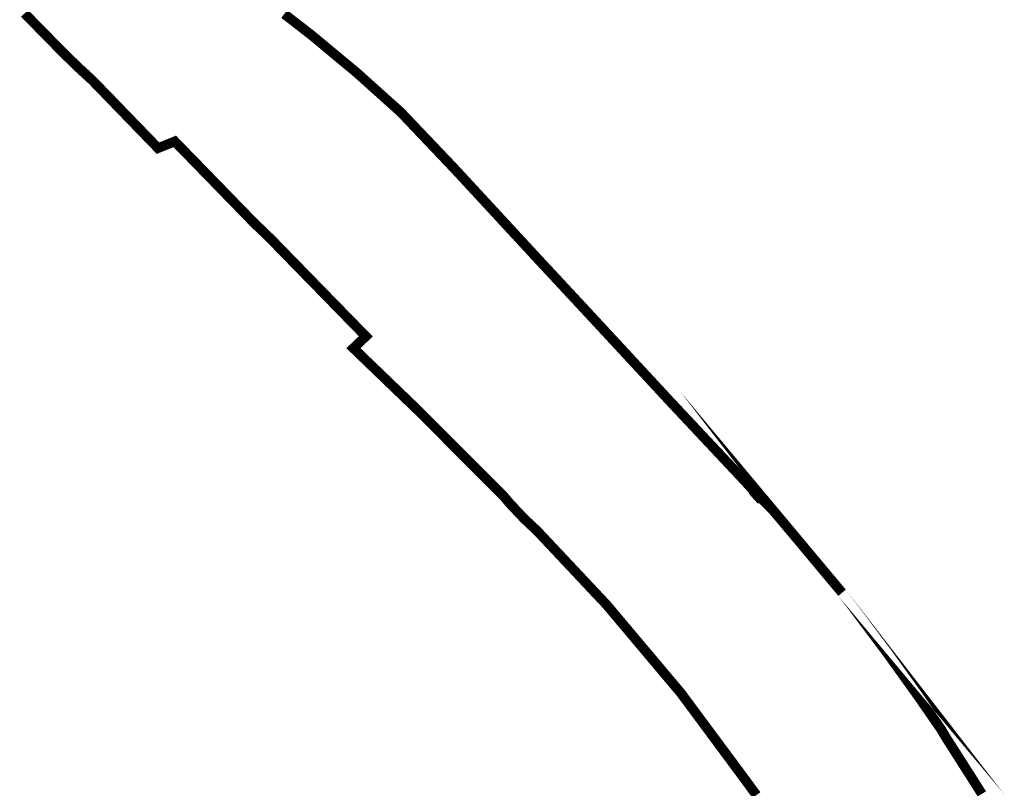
# Model space of a CAD drawing. Header units: metres. Extents: x 166223 to 168265, y 440780 to 445796.
# Tile 8 of 11: x 167175 to 167376, y 444386 to 444543. Entities that reach past the tile are written whole.
import ezdxf

# ---------------------------------------------------------------- set-up
doc = ezdxf.new("R2010")
doc.units = ezdxf.units.M
doc.header["$LTSCALE"] = 20
doc.layers.add('Beheergrens', color=10, linetype='Continuous')

msp = doc.modelspace()

# ---------------------------------------------------------------- linework, layer by layer
at = {"layer": 'Beheergrens', "const_width": 2}
for points in [[(167175.9337981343, 444544.2766900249), (167176.2290148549, 444543.9759310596), (167176.5079205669, 444543.6917893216), (167176.8244709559, 444543.3692961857), (167177.3766991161, 444542.8067007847), (167177.8761594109, 444542.2978638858), (167178.3310382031, 444541.8344454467), (167178.6994968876, 444541.4590695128), (167179.120083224, 444541.0305873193), (167179.4344090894, 444540.7103604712), (167179.6955039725, 444540.4443639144), (167179.9641206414, 444540.1707043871), (167180.542770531, 444539.5811912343), (167181.0066506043, 444539.1086025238), (167181.4344613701, 444538.6727602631), (167181.7933183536, 444538.3071662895), (167182.2516289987, 444537.8402515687), (167182.3991825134, 444537.6899279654), (167182.9808251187, 444537.0973659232), (167183.3394992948, 444536.7319581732), (167183.7900000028, 444536.2730000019)], [(167238.7603574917, 444536.2180253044), (167238.6413743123, 444536.3169536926), (167238.4706017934, 444536.4589422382), (167238.1868643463, 444536.6948552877), (167238.0490244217, 444536.8094620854), (167237.8170763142, 444537.0023149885), (167237.788749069, 444537.0258676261), (167237.6774646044, 444537.1183949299), (167237.524297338, 444537.2457456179), (167237.3691544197, 444537.3747389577), (167237.2131256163, 444537.504468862), (167237.0258163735, 444537.6602068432), (167236.8887147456, 444537.7741997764), (167236.7272088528, 444537.9084835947), (167236.5820637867, 444538.0291642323), (167236.499760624, 444538.097595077), (167236.3215704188, 444538.2457510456), (167236.1638261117, 444538.3769073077), (167235.9857626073, 444538.5249579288), (167235.8227029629, 444538.6605336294), (167235.7491673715, 444538.7216746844), (167235.6294947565, 444538.821176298), (167235.4774876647, 444538.9475623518), (167235.308683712, 444539.0879141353), (167235.1649097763, 444539.2074547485), (167235.134613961, 444539.2326441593), (167234.9679541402, 444539.3712132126), (167234.8205240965, 444539.4937937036), (167234.6782055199, 444539.6121242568), (167234.5110820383, 444539.7510788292), (167234.4329999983, 444539.8160000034), (167234.2399733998, 444539.9657314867), (167233.9541943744, 444540.187411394), (167233.5686273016, 444540.4864972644), (167233.021558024, 444540.9108610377), (167232.4341566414, 444541.366510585), (167231.9445365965, 444541.7463107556), (167231.5311421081, 444542.0669824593), (167231.1185582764, 444542.3870253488), (167230.7910577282, 444542.6410688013), (167230.53424263, 444542.8402770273), (167230.1730274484, 444543.1204696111), (167229.2791589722, 444543.8138446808), (167228.8432254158, 444544.1520010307)], [(167286.3579902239, 444487.9686637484), (167286.3092577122, 444488.0210801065), (167286.2215748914, 444488.115391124), (167286.1430665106, 444488.199834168), (167286.0724189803, 444488.2758221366), (167286.0049979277, 444488.3483397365), (167285.9243286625, 444488.4351070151), (167285.8433669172, 444488.522188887), (167285.7664190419, 444488.6049534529), (167285.701321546, 444488.6749718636), (167285.6355166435, 444488.7457511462), (167285.5422737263, 444488.8460425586), (167285.4400503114, 444488.9559933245), (167285.3820961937, 444489.0183283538), (167285.3110406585, 444489.094755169), (167285.2242506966, 444489.1881058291), (167285.1332301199, 444489.2860069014), (167285.0602076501, 444489.36454935), (167284.9835978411, 444489.4469503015), (167284.891313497, 444489.5462106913), (167284.7661423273, 444489.6808438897), (167284.706637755, 444489.744846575), (167284.609459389, 444489.8493709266), (167284.5159939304, 444489.9499017), (167284.4402356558, 444490.0313867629), (167284.3822216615, 444490.0937862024), (167284.3327716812, 444490.1469742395), (167284.2581844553, 444490.2271997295), (167284.1757649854, 444490.3158495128), (167284.0932166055, 444490.404637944), (167284.0180593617, 444490.4854765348), (167283.9361348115, 444490.5735940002), (167283.843951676, 444490.6727455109), (167283.7660823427, 444490.7565012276), (167283.7048789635, 444490.8223311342), (167283.6325554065, 444490.9001218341), (167283.5486681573, 444490.990350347), (167283.4661374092, 444491.0791198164), (167283.3857919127, 444491.1655388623), (167283.3059826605, 444491.2513811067), (167283.2045922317, 444491.3604359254), (167283.140073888, 444491.4298313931), (167283.0218564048, 444491.5569852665), (167282.9317557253, 444491.6538969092), (167282.8341937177, 444491.7588339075), (167282.7646759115, 444491.8336067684), (167282.7434602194, 444491.8564262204), (167282.6926130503, 444491.9111170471), (167282.6263438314, 444491.9823957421), (167282.5721568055, 444492.0406789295), (167282.5256498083, 444492.090701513), (167282.4942151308, 444492.1245124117), (167282.4423195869, 444492.1803308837), (167282.383602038, 444492.2434870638), (167282.3328383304, 444492.2980881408), (167282.2873332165, 444492.3470331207), (167282.2282695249, 444492.4105616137), (167282.1683815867, 444492.4749766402), (167282.1079277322, 444492.5400003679), (167282.0565671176, 444492.5952434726), (167281.9951793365, 444492.6612717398), (167281.9455303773, 444492.7146737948), (167281.8849310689, 444492.7798539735), (167281.8252024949, 444492.8440975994), (167281.762665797, 444492.9113616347), (167281.7159640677, 444492.9615936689), (167281.6586211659, 444493.0232712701), (167281.6039655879, 444493.0820584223), (167281.5517576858, 444493.1382128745), (167281.4934530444, 444493.2009249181), (167281.4399153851, 444493.2585096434), (167281.3639313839, 444493.3402374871), (167281.3610183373, 444493.3433707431), (167281.3176576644, 444493.3900091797), (167281.2669805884, 444493.4445170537), (167281.1958331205, 444493.5210427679), (167281.1464238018, 444493.5741870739), (167281.1030170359, 444493.6208750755), (167281.0444663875, 444493.6838517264), (167281.0077222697, 444493.7233734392), (167280.9541599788, 444493.7809846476), (167280.9020665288, 444493.8370159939), (167280.8526572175, 444493.8901602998), (167280.7979149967, 444493.9490406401), (167280.7428250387, 444494.0082949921), (167280.6795694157, 444494.0763322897), (167280.5978010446, 444494.1642817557), (167280.5708380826, 444494.1932829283), (167280.0399537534, 444494.7642982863), (167279.9109999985, 444494.9030000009), (167279.3830581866, 444495.4743825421), (167278.8260807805, 444496.0771898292), (167278.825363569, 444496.0779660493), (167278.3538684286, 444496.5882573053), (167277.7671603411, 444497.2232415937), (167277.2272270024, 444497.8076023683), (167276.8247102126, 444498.2432395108), (167276.2627737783, 444498.8514138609), (167275.7461623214, 444499.4105337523), (167275.2646876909, 444499.9316256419), (167274.7691073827, 444500.467983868), (167274.2973656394, 444500.9785420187), (167273.8055411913, 444501.5108353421), (167273.3992839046, 444501.9505207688), (167272.9284906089, 444502.4600524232), (167272.7535001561, 444502.649441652), (167272.3928993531, 444503.0397138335), (167272.389143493, 444503.0437787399), (167271.9015915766, 444503.5714479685), (167271.4659893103, 444504.0428929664), (167270.903235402, 444504.6519520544), (167270.3274711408, 444505.2750920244), (167270.0469495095, 444505.5786958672), (167269.6669770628, 444505.9899336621), (167269.2957657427, 444506.3916894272), (167268.8596545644, 444506.8636852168), (167268.5402570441, 444507.2093637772), (167268.2616048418, 444507.5109443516), (167267.8718162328, 444507.9328060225), (167267.532589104, 444508.2999458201), (167267.1958174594, 444508.6644281), (167266.9149381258, 444508.9684190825), (167266.5195166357, 444509.396377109), (167266.1912654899, 444509.7516378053), (167265.8673949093, 444510.1021574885), (167265.4092204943, 444510.598031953), (167265.0346836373, 444511.0033868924), (167264.726237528, 444511.3372129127), (167264.4845238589, 444511.5988155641), (167264.2155274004, 444511.8899458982), (167263.8586855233, 444512.2761498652), (167263.5142223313, 444512.6425153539), (167263.2096958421, 444512.9627039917), (167262.9507469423, 444513.2349709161), (167262.6702730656, 444513.5298698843), (167262.3770634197, 444513.8381596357), (167262.1143518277, 444514.1143827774), (167261.6952379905, 444514.5550521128), (167261.2351135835, 444515.0388412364), (167260.7795215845, 444515.517864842), (167260.4473349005, 444515.8671362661), (167260.0953753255, 444516.2371975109), (167259.6487564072, 444516.7067865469), (167259.2805568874, 444517.0939229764), (167259.2564525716, 444517.1192670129), (167258.9571823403, 444517.4339290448), (167258.4833685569, 444517.9321116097), (167258.1073275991, 444518.3274927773), (167257.732378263, 444518.7217261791), (167257.2933134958, 444519.1833725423), (167256.8945642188, 444519.6026299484), (167256.8572358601, 444519.641878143), (167256.601199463, 444519.9110827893), (167256.2220450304, 444520.309737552), (167255.8446656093, 444520.7065260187), (167255.5375368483, 444521.0294507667), (167255.5323035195, 444521.0349532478), (167255.2172586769, 444521.366201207), (167254.629138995, 444521.9845685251), (167253.9000414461, 444522.7511643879), (167253.5895290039, 444523.0776468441), (167253.4125039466, 444523.2637764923), (167253.183587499, 444523.5044663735), (167252.8881604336, 444523.8150875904), (167252.6107024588, 444524.1068155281), (167252.5430000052, 444524.1779999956), (167252.3418564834, 444524.3583386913), (167252.3183531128, 444524.3794110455), (167252.0617748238, 444524.6094507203), (167251.8311333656, 444524.8162362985), (167251.5468777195, 444525.0710905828), (167251.264564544, 444525.3242033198), (167251.0042232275, 444525.5576167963), (167250.973055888, 444525.5855603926), (167250.9475742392, 444525.6084064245), (167250.5533395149, 444525.9618643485), (167250.1034267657, 444526.3652413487), (167249.6230854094, 444526.7958996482), (167249.0222443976, 444527.3345939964), (167248.9970148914, 444527.3572139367), (167248.9357338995, 444527.4121564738), (167248.5670718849, 444527.7426867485), (167248.0902513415, 444528.1701884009), (167247.6743277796, 444528.5430918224), (167247.2811043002, 444528.8956431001), (167247.0191443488, 444529.1305078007), (167246.7526120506, 444529.3694719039), (167246.3877941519, 444529.6965556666), (167246.0994919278, 444529.955037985), (167245.7835134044, 444530.2383339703), (167245.4013770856, 444530.5809448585), (167245.3932033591, 444530.5882731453), (167245.0775078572, 444530.8713153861), (167244.6770821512, 444531.2303239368), (167244.1782081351, 444531.6775980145), (167243.7787539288, 444532.0357355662), (167243.6290000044, 444532.1699999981), (167243.5026831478, 444532.2750259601), (167243.0932201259, 444532.6154733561), (167242.652694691, 444532.9817475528), (167242.333676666, 444533.2469946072), (167241.9735276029, 444533.5464399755), (167241.6161349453, 444533.8435935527), (167241.1345350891, 444534.2440190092), (167240.8086267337, 444534.514995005), (167240.7465663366, 444534.5665950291), (167240.6581946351, 444534.6400715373), (167240.2195393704, 444535.0047907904), (167239.8858969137, 444535.2821972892), (167239.3626747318, 444535.7172295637), (167238.9625159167, 444536.0499409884), (167238.7590075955, 444536.2191476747)], [(167186.9097770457, 444533.2431512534), (167189.7840468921, 444530.5932146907), (167190.1226022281, 444530.243811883), (167190.5114379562, 444529.8424543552), (167190.9850297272, 444529.3534980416), (167192.8141155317, 444527.4650719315), (167192.8687876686, 444527.4086260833), (167192.8843032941, 444527.3926070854), (167193.4066482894, 444526.8533158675), (167194.0690571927, 444526.1694166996), (167194.9206376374, 444525.290208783), (167195.5410603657, 444524.6496579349), (167195.5443140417, 444524.6462986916), (167196.0166165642, 444524.1586734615), (167197.0057343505, 444523.1374661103), (167197.8131655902, 444522.3038397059), (167198.5139953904, 444521.5802731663), (167199.3811781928, 444520.6849566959), (167199.8670147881, 444520.1833583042), (167199.8701126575, 444520.1801599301), (167200.4518456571, 444519.5795540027), (167201.2087150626, 444518.7981297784), (167201.790924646, 444518.1970318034), (167202.4286453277, 444517.5386218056), (167203.1149999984, 444516.8300000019), (167203.850004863, 444517.1251204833), (167204.6427561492, 444517.44342741), (167205.6720317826, 444517.8567040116), (167205.6874376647, 444517.8628898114), (167206.5320000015, 444518.2019999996), (167207.0236731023, 444517.6966952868), (167207.5215152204, 444517.185050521), (167208.1980245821, 444516.4897849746), (167208.7669946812, 444515.9050402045), (167209.2124303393, 444515.4472548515), (167209.4213426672, 444515.2325504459), (167210.0250710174, 444514.6120837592), (167210.7266433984, 444513.8910603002), (167211.2740794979, 444513.3284465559), (167211.7756736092, 444512.8129457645), (167212.4208199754, 444512.1499127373), (167213.0574305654, 444511.4956521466), (167213.8824036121, 444510.6478067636), (167214.3950338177, 444510.120963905), (167214.991927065, 444509.5075218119), (167215.6487338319, 444508.8325051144), (167216.2532679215, 444508.2112103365), (167216.6637193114, 444507.7893792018), (167217.2747763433, 444507.1613806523), (167217.8909262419, 444506.5281480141), (167218.4442579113, 444505.9594752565), (167219.0057209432, 444505.3824456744), (167219.6386687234, 444504.7319494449), (167220.30061296, 444504.0516528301), (167220.8632830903, 444503.473382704), (167221.5108405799, 444502.8078716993), (167222.2229108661, 444502.076059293), (167222.8350000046, 444501.4470000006), (167223.0241962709, 444501.2679499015), (167223.1520000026, 444501.1469999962), (167223.7254072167, 444500.6048532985), (167223.9088425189, 444500.4325973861), (167223.9088425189, 444500.4314183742), (167223.9829457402, 444500.3613550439), (167224.0373407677, 444500.3099254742), (167224.0738208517, 444500.2754341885), (167224.1223610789, 444500.2295402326), (167224.1727097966, 444500.1819363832), (167224.2269575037, 444500.1306461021), (167224.2757440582, 444500.0845192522), (167224.3237966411, 444500.039086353), (167224.3737948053, 444499.9918139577), (167224.4205646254, 444499.9475938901), (167224.4613986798, 444499.9097178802), (167224.5111923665, 444499.8640736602), (167224.5513771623, 444499.827237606), (167224.5787181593, 444499.8021750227), (167224.6119538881, 444499.7717089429), (167224.6400000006, 444499.7459999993), (167225.4842647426, 444498.9148507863), (167226.3276402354, 444498.0845770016), (167226.893000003, 444497.5280000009), (167227.0133723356, 444497.3903631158), (167227.1440000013, 444497.2410000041), (167227.2754793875, 444497.1063537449), (167227.5417205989, 444496.8336997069), (167227.9666872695, 444496.3984970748), (167228.3442949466, 444496.0117941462), (167228.7069073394, 444495.6404476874), (167228.9587365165, 444495.3825528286), (167229.3592165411, 444494.9724266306), (167229.8230430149, 444494.4974281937), (167230.2658447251, 444494.0439609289), (167230.6418769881, 444493.6588713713), (167230.6464865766, 444493.6541507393), (167230.8148589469, 444493.4817228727), (167231.2088040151, 444493.0782890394), (167231.6218095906, 444492.655335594), (167232.1939683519, 444492.0693955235), (167232.6626377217, 444491.5894375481), (167233.1612976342, 444491.0787666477), (167233.5779984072, 444490.6520290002), (167234.1320110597, 444490.0846721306), (167234.6350083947, 444489.5695593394), (167235.0464774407, 444489.1481794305), (167235.5959971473, 444488.5854237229), (167236.0992277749, 444488.0700720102), (167236.5988409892, 444487.5584248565), (167237.0206179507, 444487.1264887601), (167237.4358210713, 444486.7012848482), (167237.8293773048, 444486.2982492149), (167238.3132752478, 444485.8026958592), (167238.75588255, 444485.3494276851), (167239.2362019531, 444484.8575390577), (167239.6380629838, 444484.4459986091), (167240.0333890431, 444484.0411505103), (167240.6082709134, 444483.4524217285), (167241.0728750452, 444482.9766268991), (167241.5092195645, 444482.5297723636), (167241.928837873, 444482.1000469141), (167242.1922004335, 444481.8303408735), (167242.6710999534, 444481.3399063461), (167243.1678345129, 444480.8312071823), (167243.5516271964, 444480.4381702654), (167243.9291959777, 444480.0515071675), (167244.32483311, 444479.646340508), (167244.796886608, 444479.162916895), (167245.1627275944, 444478.7882640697), (167245.4530000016, 444478.4910000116), (167245.1640259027, 444478.2149728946), (167244.7430007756, 444477.812780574), (167244.4564498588, 444477.5390472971), (167243.9803452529, 444477.0842465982), (167243.5401758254, 444476.663758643), (167242.9270000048, 444476.0780000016), (167243.0051218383, 444476.0028191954), (167243.3001152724, 444475.7189312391), (167243.828804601, 444475.2101452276), (167244.4566963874, 444474.6058913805), (167244.9722955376, 444474.1097027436), (167245.4468788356, 444473.6529858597), (167245.9378207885, 444473.1805261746), (167246.647586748, 444472.4974804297), (167247.1492553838, 444472.0146978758), (167247.5586827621, 444471.6206840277), (167247.9955833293, 444471.2002312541), (167248.4082509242, 444470.8030991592), (167248.8207892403, 444470.4060914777), (167249.2035837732, 444470.0377078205), (167249.6458941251, 444469.612048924), (167249.9452630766, 444469.323950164), (167250.2236029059, 444469.0560888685), (167250.6110961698, 444468.6831833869), (167251.076152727, 444468.2356346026), (167251.4113863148, 444467.9130213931), (167251.719534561, 444467.6164738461), (167252.062282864, 444467.2866288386), (167252.5143138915, 444466.851615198), (167253.0591679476, 444466.3272730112), (167253.4624744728, 444465.9391495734), (167253.808333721, 444465.6063107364), (167254.1671538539, 444465.2609989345), (167254.1753513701, 444465.2531100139), (167254.59177633, 444464.8523620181), (167254.9741183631, 444464.4844138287), (167255.3466750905, 444464.125882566), (167255.7800122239, 444463.7088590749), (167256.2349999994, 444463.2710000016), (167256.4584783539, 444463.0470557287), (167256.9523747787, 444462.5521295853), (167257.4462711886, 444462.0572034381), (167257.8377792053, 444461.6648791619), (167258.2623601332, 444461.2394130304), (167258.6654402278, 444460.8354925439), (167258.9958184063, 444460.5044255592), (167259.3278811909, 444460.1716704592), (167259.8498414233, 444459.6486220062), (167260.2859703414, 444459.2115837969), (167260.7468798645, 444458.749713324), (167261.1202046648, 444458.3756101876), (167261.6554112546, 444457.8392877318), (167262.0750346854, 444457.4187894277), (167262.5094789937, 444456.9834393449), (167262.9389382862, 444456.5530846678), (167263.2330085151, 444456.2584013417), (167263.5667043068, 444455.9240098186), (167263.9086634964, 444455.581334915), (167264.0469048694, 444455.4428048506), (167264.3744582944, 444455.1145690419), (167264.7676718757, 444454.720536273), (167265.1178528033, 444454.3696258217), (167265.5159894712, 444453.9706597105), (167265.9173990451, 444453.5684138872), (167266.4443409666, 444453.0403735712), (167266.9316881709, 444452.5520102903), (167267.4471163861, 444452.0355074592), (167267.9129180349, 444451.5687346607), (167268.2911865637, 444451.1896774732), (167268.5489041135, 444450.9314226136), (167268.961868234, 444450.5175975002), (167269.3781946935, 444450.1004030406), (167269.7730065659, 444449.7047680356), (167270.0918229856, 444449.3852869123), (167270.3974033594, 444449.0790694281), (167270.8021611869, 444448.6734677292), (167270.8035828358, 444448.671416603), (167270.8990943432, 444448.5763324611), (167270.9704575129, 444448.5048204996), (167271.0231884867, 444448.4519795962), (167271.0644232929, 444448.4106588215), (167271.1001059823, 444448.3749017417), (167271.1496616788, 444448.3252427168), (167271.1968374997, 444448.2779685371), (167271.2436197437, 444448.231088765), (167271.2733550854, 444448.2012914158), (167271.3132689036, 444448.1612943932), (167271.3597838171, 444448.1146824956), (167271.4175338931, 444448.0568120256), (167271.4563871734, 444448.0178777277), (167271.507402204, 444447.9667563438), (167271.5515380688, 444447.9225284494), (167271.588412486, 444447.8855771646), (167271.6277707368, 444447.8461368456)], [(167342.4937588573, 444426.2541196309), (167342.4633098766, 444426.2905299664), (167342.4320442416, 444426.3279168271), (167342.4108010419, 444426.3533190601), (167342.3838203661, 444426.3855820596), (167342.3624705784, 444426.411111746), (167342.332157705, 444426.4473593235), (167342.3027918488, 444426.4824744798), (167342.2739409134, 444426.5169738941), (167342.0893663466, 444426.7376847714), (167341.8996308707, 444426.9645669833), (167341.696874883, 444427.2070188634), (167341.483915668, 444427.4616715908), (167341.2496513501, 444427.7418005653), (167341.0668524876, 444427.9603880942), (167340.915607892, 444428.1412436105), (167340.6554238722, 444428.452366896), (167340.3259490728, 444428.8463468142), (167340.1534223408, 444429.052651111), (167339.9180232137, 444429.3341370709), (167339.6894164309, 444429.6075008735), (167339.483203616, 444429.8540863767), (167339.0926537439, 444430.3210987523), (167338.7271019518, 444430.758218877), (167338.2461464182, 444431.3333366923), (167337.8569583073, 444431.7987206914), (167337.5769011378, 444432.1336079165), (167337.350875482, 444432.4038852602), (167337.0801563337, 444432.7276062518), (167336.8216325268, 444433.0367442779), (167336.4885303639, 444433.4350617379), (167336.2291354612, 444433.7452414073), (167335.9650256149, 444434.0610591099), (167335.689987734, 444434.3899443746), (167335.4241724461, 444434.7078014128), (167335.2466657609, 444434.9200606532), (167335.0102236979, 444435.2027937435), (167334.8377546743, 444435.409029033), (167334.3678249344, 444435.9709624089), (167334.0821817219, 444436.3125293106), (167333.8401352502, 444436.6019640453), (167333.5771037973, 444436.9164922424), (167333.242411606, 444437.3167110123), (167332.9569205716, 444437.6580959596), (167332.695442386, 444437.9707667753), (167332.3559198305, 444438.3767616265), (167332.2930000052, 444438.4519999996), (167332.0956673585, 444438.6866297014), (167331.8391310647, 444438.9916529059), (167331.6616991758, 444439.2026204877), (167331.2588936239, 444439.6815587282), (167331.0055546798, 444439.9827802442), (167330.7503443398, 444440.2862268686), (167330.5253021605, 444440.5538033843), (167330.3272307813, 444440.78931145), (167330.0198115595, 444441.1548347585), (167329.637000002, 444441.6100000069), (167329.4671955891, 444441.8117691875), (167329.1778697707, 444442.1555590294), (167328.8948677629, 444442.491834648), (167328.3780000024, 444443.105999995), (167327.9080000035, 444443.588000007), (167327.6149642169, 444443.8875416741), (167327.1649018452, 444444.347596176), (167326.8270000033, 444444.6930000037), (167326.5573204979, 444444.9365652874), (167326.2446914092, 444445.2189211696), (167325.9857885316, 444445.4527533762), (167325.7529999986, 444445.6629999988), (167325.6609999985, 444445.763000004), (167325.5199999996, 444445.6750000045), (167325.3653515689, 444445.8466938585), (167325.0210000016, 444446.2290000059), (167325.1570000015, 444446.3110000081), (167324.9817090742, 444446.5018166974), (167324.807, 444446.6920000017), (167324.6055804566, 444446.9105010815), (167324.5240000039, 444446.9990000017), (167324.3750218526, 444447.1607378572), (167324.1503908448, 444447.4046081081), (167324.0920000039, 444447.4680000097), (167323.9717176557, 444447.5982637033), (167323.7227455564, 444447.8678961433), (167323.5254161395, 444448.0816004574), (167323.3359939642, 444448.2867413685), (167323.0510069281, 444448.5953773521), (167322.7721082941, 444448.8974197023), (167322.5843131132, 444449.1007986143), (167322.096109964, 444449.6234444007), (167321.8001899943, 444449.938524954), (167321.5003889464, 444450.2577378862), (167321.2591504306, 444450.5145964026), (167321.076343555, 444450.7100707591), (167320.900211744, 444450.8977736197), (167320.6816235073, 444451.1307220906), (167320.4790717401, 444451.3465805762), (167320.3024204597, 444451.5348370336), (167320.122064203, 444451.7270418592), (167319.9410379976, 444451.9199537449), (167319.5987847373, 444452.2846287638), (167319.2968316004, 444452.6063634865), (167319.0313262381, 444452.8892626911), (167318.5996334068, 444453.3492366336), (167318.2518871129, 444453.7197645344), (167317.9604311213, 444454.0303144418), (167317.6729402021, 444454.3366395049), (167317.228767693, 444454.8099107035), (167316.9737766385, 444455.0816067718), (167316.7271531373, 444455.3443871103), (167316.3987776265, 444455.6942752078), (167316.03029681, 444456.0868960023), (167315.6945278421, 444456.4446619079), (167315.3911116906, 444456.7679555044), (167315.1355667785, 444457.0402417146), (167314.8946960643, 444457.2968923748), (167314.6377053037, 444457.5707191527), (167314.2823057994, 444457.949401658), (167313.9781103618, 444458.2735255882), (167313.6649763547, 444458.6071736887), (167313.4293217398, 444458.858266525), (167313.2469664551, 444459.0525683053), (167312.933442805, 444459.3866315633), (167312.6421166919, 444459.6970430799), (167312.4051289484, 444459.9495563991), (167312.0957651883, 444460.2791872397), (167311.8428865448, 444460.5486325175), (167311.5077020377, 444460.90577567), (167311.3945068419, 444461.0263865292), (167311.1975418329, 444461.2362551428), (167310.7995785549, 444461.6607677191), (167310.481194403, 444461.9999072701), (167310.1843275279, 444462.3161268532), (167309.9651473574, 444462.5495953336), (167309.7031581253, 444462.8286636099), (167309.4387313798, 444463.1103282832), (167309.0971251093, 444463.4742746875), (167308.7260772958, 444463.8696306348), (167308.4124887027, 444464.2037630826), (167308.0825852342, 444464.5552792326), (167307.8175993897, 444464.8376248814), (167307.5880222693, 444465.0822420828), (167307.363126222, 444465.3240973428), (167307.1270810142, 444465.5787360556), (167306.9014111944, 444465.8221820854), (167306.6161756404, 444466.1298858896), (167306.24102531, 444466.5345871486), (167306.019807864, 444466.773230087), (167305.7488071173, 444467.0655777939), (167305.4716286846, 444467.3645898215), (167305.2303840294, 444467.6248375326), (167305.0572480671, 444467.8116115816), (167304.8242916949, 444468.062918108), (167304.5287343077, 444468.3817568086), (167304.2752113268, 444468.6552500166), (167304.0411996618, 444468.9076949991), (167303.6282126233, 444469.353213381), (167303.3622572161, 444469.6401183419), (167303.0881676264, 444469.9357982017), (167302.8598177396, 444470.1821353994), (167302.5987535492, 444470.4637638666), (167302.2480057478, 444470.8421403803), (167301.9800167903, 444471.1312390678), (167301.7299444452, 444471.4010098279), (167301.4523271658, 444471.7004952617), (167301.173986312, 444472.0007612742), (167300.7919680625, 444472.412871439), (167300.5750087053, 444472.6469208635), (167300.3616423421, 444472.8770942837), (167300.1928346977, 444473.059199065), (167300.0053558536, 444473.2614457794), (167299.9012003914, 444473.3738056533), (167299.7716775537, 444473.5135311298), (167299.5920782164, 444473.7072776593), (167299.3635582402, 444473.9537983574), (167299.188049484, 444474.1431320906), (167298.9865150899, 444474.3605415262), (167298.8364315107, 444474.5224473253), (167298.8341726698, 444474.5248840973), (167298.4797580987, 444474.9072162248), (167298.3048096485, 444475.0959455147), (167298.0369999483, 444475.3848508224), (167297.8044824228, 444475.6356839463), (167297.5798972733, 444475.8779598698), (167297.5133506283, 444475.9497484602), (167297.3751617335, 444476.0988226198), (167297.1915648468, 444476.2968815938), (167296.9700123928, 444476.5358859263), (167296.7893678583, 444476.730759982), (167296.5865796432, 444476.9495219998), (167296.4022490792, 444477.1483724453), (167296.1744402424, 444477.3941260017), (167295.9777928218, 444477.6062634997), (167295.7532478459, 444477.8484960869), (167295.3982327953, 444478.2314759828), (167295.1814291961, 444478.4653573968), (167294.9803620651, 444478.6822627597), (167294.7632117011, 444478.9165182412), (167294.6258896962, 444479.0646572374), (167294.4785096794, 444479.2236465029), (167294.362288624, 444479.3490223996), (167294.1531886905, 444479.5745933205), (167293.9242416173, 444479.8215747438), (167293.6731508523, 444480.0924441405), (167293.407980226, 444480.378502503), (167293.3043578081, 444480.4902873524), (167293.166804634, 444480.638675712), (167292.964191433, 444480.8572489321), (167292.8381712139, 444480.9931958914), (167292.7252944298, 444481.1149640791), (167292.554284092, 444481.2994450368), (167292.3608277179, 444481.5081401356), (167292.1885041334, 444481.6940378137), (167292.0133111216, 444481.8830309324), (167291.8246035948, 444482.0866031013), (167291.634428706, 444482.2917582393), (167291.4632257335, 444482.4764470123), (167291.4593512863, 444482.4806266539), (167291.2926777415, 444482.6604292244), (167291.1063957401, 444482.8613129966), (167290.8865324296, 444483.0977963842), (167290.7209717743, 444483.2758722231), (167290.7060660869, 444483.2919046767), (167290.5400603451, 444483.4704592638), (167290.3714698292, 444483.6517940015), (167290.2171289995, 444483.817801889), (167290.0364115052, 444484.0121803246), (167289.861804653, 444484.1999861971), (167289.7215365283, 444484.3508575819), (167289.4730827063, 444484.6180927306), (167289.2840979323, 444484.8213633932), (167289.2691636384, 444484.8374266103), (167289.1504311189, 444484.965134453), (167288.9563255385, 444485.1739130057), (167288.7227233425, 444485.4251738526), (167288.5682341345, 444485.5913413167), (167288.46012263, 444485.7076252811), (167288.282774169, 444485.898380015), (167288.0599668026, 444486.13803), (167287.9490681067, 444486.2573118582), (167287.9442811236, 444486.2624607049), (167287.7974318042, 444486.4204107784), (167287.6308410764, 444486.5995945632), (167287.430402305, 444486.8151850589), (167287.3085688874, 444486.9462282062), (167287.2899688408, 444486.9662342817), (167287.0075519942, 444487.2699997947), (167286.8881377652, 444487.3984408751), (167286.8370487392, 444487.4533918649), (167286.7735502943, 444487.5216903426), (167286.7165614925, 444487.582987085), (167286.6852337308, 444487.6166829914), (167286.5818757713, 444487.7278540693), (167286.5264169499, 444487.7875051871), (167286.468388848, 444487.8499197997), (167286.4495387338, 444487.8701948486), (167286.3558443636, 444487.9709718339)], [(167370.9633799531, 444385.2898220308), (167370.826000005, 444385.519000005), (167370.6237057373, 444385.836641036), (167370.2086697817, 444386.4883275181), (167369.8231938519, 444387.0935990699), (167369.417684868, 444387.7303263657), (167369.3965634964, 444387.7634909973), (167369.1192647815, 444388.1989034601), (167368.641810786, 444388.9485983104), (167368.2000613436, 444389.6422301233), (167367.8918380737, 444390.1262001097), (167367.8414246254, 444390.2053589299), (167367.4727085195, 444390.7843143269), (167366.9970292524, 444391.5312225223), (167366.5375656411, 444392.2526689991), (167366.1158409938, 444392.9148580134), (167365.8783404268, 444393.2877797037), (167365.3646377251, 444394.0943920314), (167364.8367620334, 444394.9232586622), (167364.6460790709, 444395.2226676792), (167364.518685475, 444395.4227002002), (167364.2700265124, 444395.8131427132), (167364.2297870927, 444395.876326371), (167364.079886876, 444396.1116986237), (167363.8739308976, 444396.4350892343), (167363.7740000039, 444396.5919999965), (167363.6335510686, 444396.8251705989), (167363.5720315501, 444396.926440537), (167363.5533217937, 444396.9583656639), (167363.4804476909, 444397.0780947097), (167363.3694883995, 444397.2618327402), (167363.1868437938, 444397.564274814), (167363.0383706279, 444397.8101322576), (167362.8555526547, 444398.112861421), (167362.7759013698, 444398.2447563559), (167362.6310592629, 444398.484601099), (167362.5969999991, 444398.5410000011), (167362.4162600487, 444398.8016842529), (167362.2572260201, 444399.0310616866), (167362.0715905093, 444399.2988068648), (167362.0247034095, 444399.3664329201), (167362.0103892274, 444399.387078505), (167361.8163789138, 444399.6669028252), (167361.6019713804, 444399.9761463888), (167361.4116478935, 444400.2506531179), (167361.2640017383, 444400.4636056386), (167361.1333432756, 444400.6520565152), (167360.9529012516, 444400.9123110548), (167360.7394055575, 444401.220239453), (167360.52379876, 444401.531212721), (167360.456000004, 444401.6289999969), (167360.3640429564, 444401.7624096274), (167360.221871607, 444401.9686692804), (167360.0242613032, 444402.2553587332), (167359.787796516, 444402.5984175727), (167359.5739380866, 444402.9086795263), (167359.4270854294, 444403.121730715), (167359.4222020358, 444403.1288154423), (167359.3986453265, 444403.1629911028), (167359.217757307, 444403.4254201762), (167359.0293426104, 444403.6987688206), (167358.7483989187, 444404.1063568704), (167358.5523728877, 444404.3907479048), (167358.4944700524, 444404.4747522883), (167358.2820000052, 444404.7829999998), (167358.116493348, 444405.0135999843), (167357.8766294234, 444405.3478017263), (167357.712996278, 444405.5757913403), (167357.5489024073, 444405.8044228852), (167357.3427027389, 444406.0917203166), (167357.123294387, 444406.3974213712), (167356.9401518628, 444406.6525933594), (167356.7658754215, 444406.8954122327), (167356.5451934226, 444407.2028878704), (167356.3554227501, 444407.4672948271), (167356.1626012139, 444407.735952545), (167355.9394509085, 444408.0468672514), (167355.7869646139, 444408.2593259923), (167355.572741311, 444408.5578027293), (167355.5465971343, 444408.5942293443), (167355.4019402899, 444408.79577934), (167355.218160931, 444409.0518385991), (167354.9704313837, 444409.3969995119), (167354.7589248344, 444409.691691), (167354.7569962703, 444409.694378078), (167354.5519550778, 444409.9800614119), (167354.3333529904, 444410.2846390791), (167354.0604616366, 444410.6648578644), (167353.8663121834, 444410.9353657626), (167353.6713498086, 444411.2070063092), (167353.4484117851, 444411.5176252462), (167353.2629161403, 444411.7760758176), (167353.0746247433, 444412.0384217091), (167352.8540036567, 444412.3458124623), (167352.6800004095, 444412.5882507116), (167352.451646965, 444412.906414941), (167352.2149243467, 444413.236239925), (167352.0398958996, 444413.4801065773), (167351.8517015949, 444413.7423171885), (167351.6968440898, 444413.9580797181), (167351.5550142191, 444414.1515284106), (167351.3733753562, 444414.3942461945), (167351.164281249, 444414.6736514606), (167350.9932536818, 444414.9021897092), (167350.8035911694, 444415.1556292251), (167350.5711464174, 444415.4662371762), (167350.3441738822, 444415.7695327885), (167350.1101860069, 444416.0822027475), (167349.9389918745, 444416.3109635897), (167349.7684973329, 444416.5390807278), (167349.5461664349, 444416.8366510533), (167349.3020906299, 444417.1631766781), (167349.0194108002, 444417.5397682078), (167348.9196408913, 444417.67308731), (167348.7958977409, 444417.8384410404), (167348.5984082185, 444418.1023395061), (167348.4534493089, 444418.2960431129), (167348.3436824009, 444418.4427208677), (167348.1376594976, 444418.7180222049), (167347.9459090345, 444418.9742517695), (167347.7513191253, 444419.2342755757), (167347.577820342, 444419.4661160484), (167347.5625997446, 444419.4864548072), (167347.4436994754, 444419.645337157), (167347.1960240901, 444419.9762972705), (167346.9717494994, 444420.2759876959), (167346.8597030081, 444420.4257115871), (167346.6930680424, 444420.6483801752), (167346.5376242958, 444420.8560943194), (167346.3877279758, 444421.0563956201), (167346.2311695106, 444421.2655993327), (167346.133778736, 444421.3957392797), (167345.9873067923, 444421.5914647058), (167345.8640289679, 444421.7561966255), (167345.7396113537, 444421.9224516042), (167345.6146338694, 444422.0894547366), (167345.4744307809, 444422.2768033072), (167345.3359223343, 444422.4618873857), (167345.1947710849, 444422.6505029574), (167345.0585622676, 444422.8325141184), (167344.9489970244, 444422.9789224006), (167344.8350492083, 444423.131186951), (167344.7262404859, 444423.276584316), (167344.6012730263, 444423.4435740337), (167344.4515332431, 444423.6436661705), (167344.3394867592, 444423.7933900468), (167344.1842647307, 444424.0008079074), (167344.021422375, 444424.2184085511), (167343.8987294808, 444424.3823588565), (167343.7769747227, 444424.5450555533), (167343.6660730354, 444424.6932496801), (167343.5321387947, 444424.8722214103), (167343.3671984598, 444425.0926255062), (167343.1880207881, 444425.3320544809), (167342.987824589, 444425.5995697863), (167342.9502958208, 444425.6497181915), (167342.9134530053, 444425.6989499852), (167342.7593707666, 444425.9048447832), (167342.6254315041, 444426.0838232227), (167342.6031268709, 444426.1126496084), (167342.5547943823, 444426.1782131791), (167342.5340000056, 444426.2059999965), (167342.5084622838, 444426.2365375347), (167342.4938166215, 444426.2539215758), (167342.4924813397, 444426.2556472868), (167342.4936256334, 444426.2542789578)], [(167271.6281571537, 444447.845749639), (167271.6734188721, 444447.8003935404), (167271.7231416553, 444447.7505671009), (167271.7634493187, 444447.7101753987), (167271.7852941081, 444447.6882850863), (167272.1111990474, 444447.3617006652), (167272.4564531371, 444447.0157267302), (167272.8413465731, 444446.6300308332), (167273.1436471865, 444446.3270999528), (167273.4079311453, 444446.0622649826), (167273.5020000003, 444445.9680000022), (167273.9094178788, 444445.4877736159), (167274.2424849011, 444445.095185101), (167274.5715467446, 444444.7073175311), (167274.6546288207, 444444.6093880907), (167274.6996821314, 444444.5562834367), (167274.7377645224, 444444.5113954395), (167274.7758321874, 444444.4665248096), (167274.8028205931, 444444.434713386), (167274.8170000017, 444444.4179999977), (167274.8554481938, 444444.3772430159), (167274.9004560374, 444444.3295324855), (167274.9370665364, 444444.2907235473), (167274.9580639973, 444444.2684651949), (167274.9675949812, 444444.2583618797)], [(167274.9663978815, 444444.2596308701), (167274.9675949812, 444444.2583618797), (167274.9945020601, 444444.2298390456), (167275.0411668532, 444444.1803720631), (167275.0863023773, 444444.1325261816), (167275.2526724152, 444443.9561657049), (167275.5837164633, 444443.6052400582), (167275.8795208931, 444443.2916697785), (167276.250408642, 444442.8985081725), (167276.3144606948, 444442.830611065), (167276.5924840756, 444442.5358978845), (167276.875644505, 444442.2357341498), (167277.2666665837, 444441.8212311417), (167277.6479999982, 444441.4170000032), (167277.9571562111, 444441.1250253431), (167278.0134637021, 444441.071847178), (167278.3454252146, 444440.7583346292), (167278.6839708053, 444440.438603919), (167278.8341119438, 444440.2968069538), (167279.2083961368, 444439.9433238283), (167279.5329569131, 444439.6368007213), (167279.8214876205, 444439.3643052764), (167280.1057455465, 444439.0958451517), (167280.4189999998, 444438.8000000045), (167280.7141569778, 444438.4859463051), (167281.1069029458, 444438.0680556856), (167281.4918931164, 444437.6584174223), (167281.7683872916, 444437.3642213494), (167282.1519379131, 444436.9561147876), (167282.4486822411, 444436.6403721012), (167282.7446320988, 444436.3254747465), (167283.0107296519, 444436.0423409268), (167283.0903089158, 444435.9576667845), (167283.8012695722, 444435.2011885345), (167284.2397321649, 444434.7346544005), (167284.7531470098, 444434.1883693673), (167285.1605485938, 444433.7548848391), (167285.5843177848, 444433.3039848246), (167285.9573952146, 444432.9070219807), (167286.359547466, 444432.4791228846), (167286.6836688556, 444432.1342503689), (167287.0638069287, 444431.7297748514), (167287.3207318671, 444431.4564008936), (167287.5609534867, 444431.2007996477), (167287.8697618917, 444430.8722205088), (167288.2386445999, 444430.479720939), (167288.5204874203, 444430.1798337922), (167288.7715056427, 444429.9127447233), (167289.0317930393, 444429.635793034), (167289.2545546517, 444429.3987696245), (167289.688226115, 444428.9373322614), (167289.9423464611, 444428.66694206), (167290.2772641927, 444428.3105814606), (167290.6023784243, 444427.9646520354), (167290.9294410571, 444427.6166494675), (167291.2444538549, 444427.2814682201), (167291.7767191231, 444426.7151260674), (167292.1264916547, 444426.3429607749), (167292.3788248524, 444426.0744729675), (167292.6300041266, 444425.8072129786), (167292.9730754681, 444425.4421778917), (167293.3422564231, 444425.0493616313), (167293.9004518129, 444424.4554297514), (167294.2143109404, 444424.1214765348), (167294.5390000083, 444423.776000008), (167294.8168534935, 444423.4459238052), (167295.2017609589, 444422.988672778), (167295.5137046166, 444422.6180991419), (167295.8773568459, 444422.1860982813), (167296.2353375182, 444421.7608349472), (167296.7516928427, 444421.1474303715), (167297.1742521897, 444420.6454507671), (167297.4896711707, 444420.2707486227), (167297.4929713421, 444420.2668281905), (167297.8395460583, 444419.8551145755), (167298.1613488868, 444419.4728287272), (167298.545235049, 444419.0167909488), (167299.1937289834, 444418.2464122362), (167299.4560264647, 444417.9348158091), (167299.7469627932, 444417.5891978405), (167300.0510171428, 444417.2279963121), (167300.3854223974, 444416.8307394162), (167300.7202606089, 444416.4329681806), (167301.7210008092, 444415.2441383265), (167302.4357657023, 444414.3950330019), (167303.0267241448, 444413.6930036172), (167303.2976843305, 444413.3711163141), (167303.7821419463, 444412.7956046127), (167304.3414604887, 444412.1311618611), (167304.7961753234, 444411.5909831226), (167305.0175719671, 444411.3279748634), (167305.3626945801, 444410.917990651), (167305.830952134, 444410.3617271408), (167306.3129329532, 444409.7891552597), (167306.7429475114, 444409.2783169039), (167307.0643159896, 444408.8965442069), (167307.5797326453, 444408.2842547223), (167307.9538422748, 444407.8398309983), (167308.2844730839, 444407.4470579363), (167308.7054856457, 444406.94691585), (167309.0412625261, 444406.5480295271), (167309.5351661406, 444405.9612964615), (167309.6600000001, 444405.8130000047), (167309.7547890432, 444405.6851661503), (167310.0531654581, 444405.2827714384), (167310.3240064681, 444404.9175113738), (167310.6221890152, 444404.5153781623), (167310.6229801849, 444404.5143111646), (167310.6259517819, 444404.510303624)], [(167310.6259517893, 444404.510303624), (167310.8768827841, 444404.171894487), (167311.2864653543, 444403.6195255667), (167311.6882650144, 444403.0776527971), (167312.0375243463, 444402.6066366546), (167312.5056864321, 444401.9752665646), (167312.9018133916, 444401.4410440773), (167313.1642798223, 444401.0870781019), (167313.5042064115, 444400.6286482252), (167313.9112484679, 444400.0797054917), (167314.3595717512, 444399.4750902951), (167314.77586025, 444398.9136776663), (167315.1170139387, 444398.4535929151), (167315.518846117, 444397.9116762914), (167315.9257805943, 444397.3628786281), (167316.3388505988, 444396.8058065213), (167316.7657519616, 444396.2300116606), (167317.1861351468, 444395.6630179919), (167317.4720487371, 444395.2773907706), (167317.4847066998, 444395.260318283), (167317.9339296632, 444394.6546603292), (167318.1738342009, 444394.3311217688), (167318.5984760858, 444393.7584438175), (167319.0416106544, 444393.1608259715), (167319.363776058, 444392.726348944), (167319.8233696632, 444392.1065343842), (167320.2315849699, 444391.5560092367), (167320.541005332, 444391.1387205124), (167320.8884346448, 444390.670172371), (167320.9021591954, 444390.6516632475), (167321.1709550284, 444390.2891613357), (167321.560042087, 444389.7644329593), (167321.7921211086, 444389.4514478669), (167322.0589255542, 444389.091631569), (167322.3390993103, 444388.7137852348), (167322.5917163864, 444388.3731022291), (167323.0775320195, 444387.7179243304), (167323.3718580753, 444387.3171105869), (167323.7991032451, 444386.7343633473), (167324.1699990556, 444386.2284746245), (167324.2474794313, 444386.1227941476), (167324.5341657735, 444385.7317641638), (167325.0415225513, 444385.0397475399)]]:
    msp.add_lwpolyline(points, dxfattribs=at)
at = {"layer": 'Beheergrens', "const_width": 2, "flags": 128}
msp.add_lwpolyline([(167183.7900000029, 444536.2730000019), (167186.9097734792, 444533.2431591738)], dxfattribs=at)

doc.saveas('drawing.dxf')
